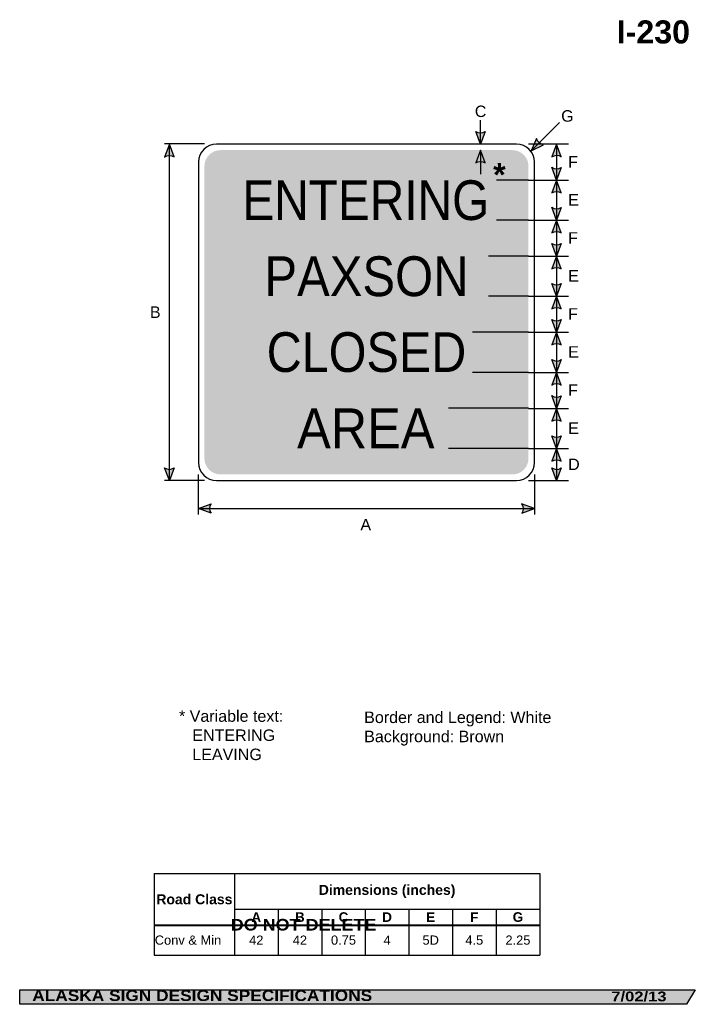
# Model space of a CAD drawing. Header units: feet. Extents: x 7 to 92, y 0 to 123.
import ezdxf
from ezdxf.enums import TextEntityAlignment as Align

# ---------------------------------------------------------------- set-up
doc = ezdxf.new("R2010")
doc.units = ezdxf.units.FT
doc.header["$MEASUREMENT"] = 0
doc.layers.add('Sign', color=7, linetype='Continuous')
doc.styles.add('ARIAL', font='arial.ttf')
doc.styles.add('ARIAL B', font='arialbd.ttf')
doc.styles.add('ARIAL BLACK B', font='ariblk.ttf')
doc.styles.add('ARIAL BLACK BI', font='ariblk.ttf')
doc.styles.add('FHWA SERIES D2000EX', font='txt')

# ---------------------------------------------------------------- blocks, each defined once
blk = doc.blocks.new('*T4')
at = {"color": 0, "linetype": 'ByBlock', "lineweight": -2, "transparency": 16777216}
for p, q in [((0, 0), (48.17052911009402, 0)), ((0, 0), (0, -10.19592542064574)), ((10.020529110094, 0), (10.020529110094, -6.401856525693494)), ((48.17052911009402, 0), (48.17052911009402, -10.19592542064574)), ((10.020529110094, -4.437689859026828), (48.17052911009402, -4.437689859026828)), ((15.470529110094, -4.437689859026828), (15.470529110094, -6.401856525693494)), ((20.92052911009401, -4.437689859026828), (20.92052911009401, -6.401856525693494)), ((26.37052911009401, -4.437689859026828), (26.37052911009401, -6.401856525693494)), ((31.82052911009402, -4.437689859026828), (31.82052911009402, -6.401856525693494)), ((37.27052911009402, -4.437689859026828), (37.27052911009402, -6.401856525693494)), ((42.72052911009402, -4.437689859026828), (42.72052911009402, -6.401856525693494)), ((0, -6.401856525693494), (48.17052911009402, -6.401856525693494)), ((0, -6.446856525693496), (48.17052911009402, -6.446856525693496)), ((10.020529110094, -6.446856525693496), (10.020529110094, -10.19592542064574)), ((15.470529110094, -6.446856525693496), (15.470529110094, -10.19592542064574)), ((20.92052911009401, -6.446856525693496), (20.92052911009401, -10.19592542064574)), ((26.37052911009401, -6.446856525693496), (26.37052911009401, -10.19592542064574)), ((31.82052911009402, -6.446856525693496), (31.82052911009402, -10.19592542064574)), ((37.27052911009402, -6.446856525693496), (37.27052911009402, -10.19592542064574)), ((42.72052911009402, -6.446856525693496), (42.72052911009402, -10.19592542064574)), ((0, -10.19592542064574), (48.17052911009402, -10.19592542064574))]:
    blk.add_line(p, q, dxfattribs=at)
at = {"color": 18, "transparency": 16777216}
for s, insert, char_height, width, attachment_point, style in [('Road Class', (5.010264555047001, -3.212178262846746), 1.25, 9.900529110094, 5, 'ARIAL B'), ('Dimensions (inches)', (29.09552911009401, -2.218844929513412), 1.25, 38.03000000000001, 5, 'ARIAL B'), ('A', (12.745529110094, -5.431023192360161), 1.199999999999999, 5.33, 5, 'ARIAL B'), ('B', (18.19552911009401, -5.431023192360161), 1.199999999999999, 5.33, 5, 'ARIAL B'), ('C', (23.64552911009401, -5.431023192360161), 1.199999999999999, 5.33, 5, 'ARIAL B'), ('D', (29.09552911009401, -5.431023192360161), 1.199999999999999, 5.33, 5, 'ARIAL B'), ('E', (34.54552911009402, -5.431023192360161), 1.199999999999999, 5.33, 5, 'ARIAL B'), ('F', (39.99552911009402, -5.431023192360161), 1.199999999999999, 5.33, 5, 'ARIAL B'), ('G', (45.44552911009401, -5.431023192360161), 1.199999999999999, 5.33, 5, 'ARIAL B'), ('Conv & Min', (0.0600000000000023, -8.310140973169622), 1.149999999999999, 9.900529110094, 4, 'ARIAL'), ('42', (12.745529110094, -8.310140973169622), 1.149999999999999, 5.33, 5, 'ARIAL'), ('42', (18.19552911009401, -8.310140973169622), 1.149999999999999, 5.33, 5, 'ARIAL'), ('0.75', (23.64552911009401, -8.310140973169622), 1.149999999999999, 5.33, 5, 'ARIAL'), ('4', (29.09552911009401, -8.310140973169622), 1.149999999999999, 5.33, 5, 'ARIAL'), ('5D', (34.54552911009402, -8.310140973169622), 1.149999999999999, 5.33, 5, 'ARIAL'), ('4.5', (39.99552911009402, -8.310140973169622), 1.149999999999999, 5.33, 5, 'ARIAL'), ('2.25', (45.44552911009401, -8.310140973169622), 1.149999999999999, 5.33, 5, 'ARIAL')]:
    blk.add_mtext(s, dxfattribs=dict(at, insert=insert, char_height=char_height, width=width, attachment_point=attachment_point, style=style))

msp = doc.modelspace()

# ---------------------------------------------------------------- hatches: boundary and pattern name
h = msp.add_hatch(color=256)
h.dxf.hatch_style = 1
edge = h.paths.add_edge_path()
edge.add_line((65.58143555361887, 109.3464253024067), (64.9857195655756, 107.7657000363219))
edge.add_line((64.9857195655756, 107.7657000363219), (64.39411814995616, 109.3598033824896))
edge.add_arc((64.99762254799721, 110.2269292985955), 1.05646813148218, 235.162761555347, 303.5461345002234)
h = msp.add_hatch(color=256)
h.dxf.hatch_style = 1
edge = h.paths.add_edge_path()
edge.add_line((72.00021995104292, 108.4886089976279), (71.34621610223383, 106.9310953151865))
edge.add_line((71.34621610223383, 106.9310953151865), (72.87170388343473, 107.6821244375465))
edge.add_arc((73.0295001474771, 108.7267417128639), 1.056468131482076, 193.026667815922, 261.4100407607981, ccw=False)
h = msp.add_hatch(color=256)
h.dxf.hatch_style = 1
edge = h.paths.add_edge_path()
edge.add_line((26.70721358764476, 106.1652687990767), (26.11149759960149, 107.7459940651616))
edge.add_line((26.11149759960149, 107.7459940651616), (25.51989618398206, 106.1518907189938))
edge.add_arc((26.12340058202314, 105.2847648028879), 1.056468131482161, 56.4538654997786, 124.83723844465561, ccw=False)
at = {"true_color": 0xffffff}
h = msp.add_hatch(color=7, dxfattribs=at)
h.dxf.hatch_style = 1
edge = h.paths.add_edge_path()
edge.add_line((65.58140954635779, 105.429766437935), (64.98569355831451, 107.0104917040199))
edge.add_line((64.98569355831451, 107.0104917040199), (64.39409214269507, 105.4163883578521))
edge.add_arc((64.99759654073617, 104.5492624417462), 1.056468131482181, 56.453865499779, 124.83723844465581, ccw=False)
h = msp.add_hatch(color=256)
h.dxf.hatch_style = 1
edge = h.paths.add_edge_path()
edge.add_line((75.08255707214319, 106.1939145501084), (74.48684108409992, 107.7746398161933))
edge.add_line((74.48684108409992, 107.7746398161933), (73.89523966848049, 106.1805364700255))
edge.add_arc((74.49874406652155, 105.3134105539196), 1.056468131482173, 56.453865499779, 124.83723844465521, ccw=False)
h = msp.add_hatch(color=256)
h.dxf.hatch_style = 1
edge = h.paths.add_edge_path()
edge.add_line((75.0825570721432, 104.860778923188), (74.48684108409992, 103.2800536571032))
edge.add_line((74.48684108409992, 103.2800536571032), (73.89523966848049, 104.8741570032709))
edge.add_arc((74.49874406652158, 105.7412829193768), 1.056468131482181, 235.1627615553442, 303.546134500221)
h = msp.add_hatch(color=256)
h.dxf.hatch_style = 1
edge = h.paths.add_edge_path()
edge.add_line((75.08255707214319, 101.6939145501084), (74.48684108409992, 103.2746398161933))
edge.add_line((74.48684108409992, 103.2746398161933), (73.89523966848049, 101.6805364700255))
edge.add_arc((74.49874406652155, 100.8134105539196), 1.056468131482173, 56.453865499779, 124.83723844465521, ccw=False)
h = msp.add_hatch(color=256)
h.dxf.hatch_style = 1
edge = h.paths.add_edge_path()
edge.add_line((75.0825570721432, 99.86077893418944), (74.48684108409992, 98.28005366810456))
edge.add_line((74.48684108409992, 98.28005366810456), (73.89523966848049, 99.87415701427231))
edge.add_arc((74.49874406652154, 100.7412829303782), 1.05646813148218, 235.162761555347, 303.5461345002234)
h = msp.add_hatch(color=256)
h.dxf.hatch_style = 1
edge = h.paths.add_edge_path()
edge.add_line((75.08255707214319, 96.69932840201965), (74.48684108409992, 98.28005366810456))
edge.add_line((74.48684108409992, 98.28005366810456), (73.89523966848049, 96.68595032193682))
edge.add_arc((74.49874406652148, 95.81882440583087), 1.056468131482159, 56.45386549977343, 124.83723844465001, ccw=False)
h = msp.add_hatch(color=256)
h.dxf.hatch_style = 1
edge = h.paths.add_edge_path()
edge.add_line((75.0825570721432, 95.36077894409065), (74.48684108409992, 93.78005367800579))
edge.add_line((74.48684108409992, 93.78005367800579), (73.89523966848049, 95.37415702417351))
edge.add_arc((74.49874406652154, 96.24128294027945), 1.05646813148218, 235.162761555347, 303.5461345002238)
h = msp.add_hatch(color=256)
h.dxf.hatch_style = 1
edge = h.paths.add_edge_path()
edge.add_line((75.08255707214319, 92.18870623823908), (74.48684108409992, 93.769431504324))
edge.add_line((74.48684108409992, 93.769431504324), (73.89523966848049, 92.17532815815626))
edge.add_arc((74.4987440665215, 91.30820224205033), 1.056468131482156, 56.45386549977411, 124.83723844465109, ccw=False)
h = msp.add_hatch(color=256)
h.dxf.hatch_style = 1
edge = h.paths.add_edge_path()
edge.add_line((75.0825570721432, 90.36057344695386), (74.48684108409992, 88.779848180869))
edge.add_line((74.48684108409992, 88.779848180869), (73.89523966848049, 90.37395152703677))
edge.add_arc((74.49874406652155, 91.24107744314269), 1.056468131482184, 235.1627615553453, 303.5461345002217)
h = msp.add_hatch(color=256)
h.dxf.hatch_style = 1
edge = h.paths.add_edge_path()
edge.add_line((75.08255707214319, 87.20453675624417), (74.48684108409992, 88.78526202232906))
edge.add_line((74.48684108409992, 88.78526202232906), (73.89523966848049, 87.1911586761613))
edge.add_arc((74.49874406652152, 86.32403276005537), 1.05646813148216, 56.453865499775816, 124.8372384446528, ccw=False)
h = msp.add_hatch(color=256)
h.dxf.hatch_style = 1
edge = h.paths.add_edge_path()
edge.add_line((75.0825570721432, 85.86077896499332), (74.48684108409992, 84.28005369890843))
edge.add_line((74.48684108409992, 84.28005369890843), (73.89523966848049, 85.87415704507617))
edge.add_arc((74.49874406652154, 86.74128296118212), 1.05646813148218, 235.162761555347, 303.5461345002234)
h = msp.add_hatch(color=256)
h.dxf.hatch_style = 1
edge = h.paths.add_edge_path()
edge.add_line((75.08255707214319, 82.69932843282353), (74.48684108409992, 84.28005369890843))
edge.add_line((74.48684108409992, 84.28005369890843), (73.89523966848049, 82.68595035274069))
edge.add_arc((74.49874406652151, 81.81882443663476), 1.056468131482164, 56.45386549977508, 124.83723844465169, ccw=False)
h = msp.add_hatch(color=256)
h.dxf.hatch_style = 1
edge = h.paths.add_edge_path()
edge.add_line((75.0825570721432, 80.85015680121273), (74.48684108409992, 79.26943153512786))
edge.add_line((74.48684108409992, 79.26943153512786), (73.89523966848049, 80.86353488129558))
edge.add_arc((74.49874406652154, 81.73066079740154), 1.056468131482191, 235.1627615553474, 303.5461345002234)
h = msp.add_hatch(color=256)
h.dxf.hatch_style = 1
edge = h.paths.add_edge_path()
edge.add_line((75.08255707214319, 77.68349794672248), (74.48684108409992, 79.26422321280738))
edge.add_line((74.48684108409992, 79.26422321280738), (73.89523966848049, 77.67011986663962))
edge.add_arc((74.49874406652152, 76.8029939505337), 1.05646813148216, 56.453865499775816, 124.8372384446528, ccw=False)
h = msp.add_hatch(color=256)
h.dxf.hatch_style = 1
edge = h.paths.add_edge_path()
edge.add_line((75.0825570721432, 76.35036231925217), (74.48684108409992, 74.7696370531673))
edge.add_line((74.48684108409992, 74.7696370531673), (73.89523966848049, 76.36374039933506))
edge.add_arc((74.49874406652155, 77.23086631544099), 1.056468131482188, 235.1627615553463, 303.5461345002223)
h = msp.add_hatch(color=256)
h.dxf.hatch_style = 1
edge = h.paths.add_edge_path()
edge.add_line((75.08255707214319, 73.17308128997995), (74.48684108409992, 74.75380655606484))
edge.add_line((74.48684108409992, 74.75380655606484), (73.89523966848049, 73.15970320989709))
edge.add_arc((74.49874406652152, 72.29257729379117), 1.05646813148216, 56.453865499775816, 124.8372384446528, ccw=False)
h = msp.add_hatch(color=256)
h.dxf.hatch_style = 1
edge = h.paths.add_edge_path()
edge.add_line((75.0825570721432, 71.3345318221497), (74.48684108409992, 69.75380655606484))
edge.add_line((74.48684108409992, 69.75380655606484), (73.89523966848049, 71.34790990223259))
edge.add_arc((74.49874406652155, 72.2150358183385), 1.056468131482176, 235.1627615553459, 303.5461345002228)
h = msp.add_hatch(color=256)
h.dxf.hatch_style = 1
edge = h.paths.add_edge_path()
edge.add_line((75.08255707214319, 68.17308128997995), (74.48684108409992, 69.75380655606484))
edge.add_line((74.48684108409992, 69.75380655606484), (73.89523966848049, 68.1597032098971))
edge.add_arc((74.49874406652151, 67.29257729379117), 1.056468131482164, 56.45386549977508, 124.83723844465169, ccw=False)
h = msp.add_hatch(color=256)
h.dxf.hatch_style = 1
edge = h.paths.add_edge_path()
edge.add_line((26.70721358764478, 67.32671933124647), (26.11149759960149, 65.7459940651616))
edge.add_line((26.11149759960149, 65.7459940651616), (25.51989618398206, 67.34009741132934))
edge.add_arc((26.12340058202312, 68.20722332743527), 1.056468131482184, 235.1627615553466, 303.5461345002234)
h = msp.add_hatch(color=256)
h.dxf.hatch_style = 1
edge = h.paths.add_edge_path()
edge.add_line((75.0825570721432, 67.32432067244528), (74.48684108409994, 65.74359540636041))
edge.add_line((74.48684108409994, 65.74359540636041), (73.8952396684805, 67.33769875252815))
edge.add_arc((74.49874406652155, 68.20482466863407), 1.056468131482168, 235.1627615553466, 303.5461345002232)
h = msp.add_hatch(color=256)
h.dxf.hatch_style = 1
edge = h.paths.add_edge_path()
edge.add_line((31.31176250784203, 61.65651262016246), (29.73163280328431, 62.25380653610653))
edge.add_line((29.73163280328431, 62.25380653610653), (31.32632602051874, 62.8438160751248))
edge.add_arc((32.19284895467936, 62.23944622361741), 1.056468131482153, 145.1055563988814, 213.4889293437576)
h = msp.add_hatch(color=256)
h.dxf.hatch_style = 1
edge = h.paths.add_edge_path()
edge.add_line((70.1515030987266, 61.65651262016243), (71.73163280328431, 62.25380653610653))
edge.add_line((71.73163280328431, 62.25380653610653), (70.13693958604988, 62.84381607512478))
edge.add_arc((69.27041665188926, 62.23944622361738), 1.056468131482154, -33.48892934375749, 34.89444360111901, ccw=False)
at = {"layer": 'Sign', "true_color": 0x8e4700}
h = msp.add_hatch(color=34, dxfattribs=at)
edge = h.paths.add_edge_path(flags=0)
edge.add_spline(control_points=[(32.49204946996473, 107.0144287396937), (32.49204946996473, 107.0144287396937), (68.99204946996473, 107.0144287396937), (68.99204946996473, 107.0144287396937), (70.09587951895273, 107.0144287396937), (70.99204946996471, 106.1182587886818), (70.99204946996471, 105.0144287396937), (70.99204946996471, 105.0144287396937), (70.99204946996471, 68.51442873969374), (70.99204946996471, 68.51442873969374), (70.99204946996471, 67.41059869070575), (70.09587951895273, 66.51442873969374), (68.99204946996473, 66.51442873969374), (68.99204946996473, 66.51442873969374), (32.49204946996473, 66.51442873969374), (32.49204946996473, 66.51442873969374), (31.38821942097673, 66.51442873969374), (30.49204946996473, 67.41059869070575), (30.49204946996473, 68.51442873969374), (30.49204946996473, 68.51442873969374), (30.49204946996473, 105.0144287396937), (30.49204946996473, 105.0144287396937), (30.49204946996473, 106.1182587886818), (31.38821942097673, 107.0144287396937), (32.49204946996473, 107.0144287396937)], knot_values=[0, 0, 0, 0, 1, 1, 1, 2, 2, 2, 3, 3, 3, 4, 4, 4, 5, 5, 5, 6, 6, 6, 7, 7, 7, 8, 8, 8, 8], degree=3, periodic=0)
at = {"layer": 'Sign', "true_color": 0x000000}
msp.add_hatch(color=18, dxfattribs=at).paths.add_polyline_path([(7.399373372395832, 2.133735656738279), (91.84195454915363, 2.133735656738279), (90.75006357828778, 0.3343149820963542), (7.402168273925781, 0.3343149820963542)], flags=0)

# ---------------------------------------------------------------- linework, layer by layer
for p, q in [((24.2228679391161, 16.65547108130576), (72.39339704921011, 16.65547108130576)), ((24.2228679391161, 10.23768391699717), (72.39339704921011, 10.23768391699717)), ((24.2228679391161, 10.17954519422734), (72.39339704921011, 10.17954519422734))]:
    msp.add_line(p, q)
for points in [[(65.58143555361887, 109.3464253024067), (64.9857195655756, 107.7657000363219), (64.39411814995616, 109.3598033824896, 0.307560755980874), (65.58143555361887, 109.3464253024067, 4.141293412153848)], [(72.00021995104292, 108.4886089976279), (71.34621610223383, 106.9310953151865), (72.87170388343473, 107.6821244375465, -0.307560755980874), (72.00021995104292, 108.4886089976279, -4.141293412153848)], [(26.70721358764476, 106.1652687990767), (26.11149759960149, 107.7459940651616), (25.51989618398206, 106.1518907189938, -0.307560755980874), (26.70721358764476, 106.1652687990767, -4.141293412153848)], [(75.08255707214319, 106.1939145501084), (74.48684108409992, 107.7746398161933), (73.89523966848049, 106.1805364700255, -0.307560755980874), (75.08255707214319, 106.1939145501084, -4.141293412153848)], [(75.0825570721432, 104.860778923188), (74.48684108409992, 103.2800536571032), (73.89523966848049, 104.8741570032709, 0.307560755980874), (75.0825570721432, 104.860778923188, 4.141293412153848)], [(75.08255707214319, 101.6939145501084), (74.48684108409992, 103.2746398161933), (73.89523966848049, 101.6805364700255, -0.307560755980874), (75.08255707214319, 101.6939145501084, -4.141293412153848)], [(75.0825570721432, 99.86077893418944), (74.48684108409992, 98.28005366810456), (73.89523966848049, 99.87415701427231, 0.307560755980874), (75.0825570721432, 99.86077893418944, 4.141293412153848)], [(75.08255707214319, 96.69932840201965), (74.48684108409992, 98.28005366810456), (73.89523966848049, 96.68595032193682, -0.307560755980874), (75.08255707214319, 96.69932840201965, -4.141293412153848)], [(75.0825570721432, 95.36077894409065), (74.48684108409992, 93.78005367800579), (73.89523966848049, 95.37415702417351, 0.307560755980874), (75.0825570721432, 95.36077894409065, 4.141293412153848)], [(75.08255707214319, 92.18870623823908), (74.48684108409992, 93.769431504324), (73.89523966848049, 92.17532815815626, -0.307560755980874), (75.08255707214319, 92.18870623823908, -4.141293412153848)], [(75.0825570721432, 90.36057344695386), (74.48684108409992, 88.779848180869), (73.89523966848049, 90.37395152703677, 0.307560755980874), (75.0825570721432, 90.36057344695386, 4.141293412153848)], [(75.08255707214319, 87.20453675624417), (74.48684108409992, 88.78526202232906), (73.89523966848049, 87.1911586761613, -0.307560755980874), (75.08255707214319, 87.20453675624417, -4.141293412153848)], [(75.0825570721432, 85.86077896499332), (74.48684108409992, 84.28005369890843), (73.89523966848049, 85.87415704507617, 0.307560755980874), (75.0825570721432, 85.86077896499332, 4.141293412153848)], [(75.08255707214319, 82.69932843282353), (74.48684108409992, 84.28005369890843), (73.89523966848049, 82.68595035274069, -0.307560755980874), (75.08255707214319, 82.69932843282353, -4.141293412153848)], [(75.0825570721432, 80.85015680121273), (74.48684108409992, 79.26943153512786), (73.89523966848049, 80.86353488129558, 0.307560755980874), (75.0825570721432, 80.85015680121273, 4.141293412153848)], [(75.08255707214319, 77.68349794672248), (74.48684108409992, 79.26422321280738), (73.89523966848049, 77.67011986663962, -0.307560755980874), (75.08255707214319, 77.68349794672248, -4.141293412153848)], [(75.0825570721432, 76.35036231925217), (74.48684108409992, 74.7696370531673), (73.89523966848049, 76.36374039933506, 0.307560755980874), (75.0825570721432, 76.35036231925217, 4.141293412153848)], [(75.08255707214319, 73.17308128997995), (74.48684108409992, 74.75380655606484), (73.89523966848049, 73.15970320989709, -0.307560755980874), (75.08255707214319, 73.17308128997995, -4.141293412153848)], [(75.0825570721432, 71.3345318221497), (74.48684108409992, 69.75380655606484), (73.89523966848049, 71.34790990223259, 0.307560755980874), (75.0825570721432, 71.3345318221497, 4.141293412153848)], [(75.08255707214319, 68.17308128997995), (74.48684108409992, 69.75380655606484), (73.89523966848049, 68.1597032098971, -0.307560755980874), (75.08255707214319, 68.17308128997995, -4.141293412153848)], [(26.70721358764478, 67.32671933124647), (26.11149759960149, 65.7459940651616), (25.51989618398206, 67.34009741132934, 0.307560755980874), (26.70721358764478, 67.32671933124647, 4.141293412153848)], [(75.0825570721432, 67.32432067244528), (74.48684108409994, 65.74359540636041), (73.8952396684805, 67.33769875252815, 0.307560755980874), (75.0825570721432, 67.32432067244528, 4.141293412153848)], [(31.31176250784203, 61.65651262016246), (29.73163280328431, 62.25380653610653), (31.32632602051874, 62.8438160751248, 0.307560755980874), (31.31176250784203, 61.65651262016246, 4.141293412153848)], [(70.1515030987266, 61.65651262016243), (71.73163280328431, 62.25380653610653), (70.13693958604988, 62.84381607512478, -0.307560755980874), (70.1515030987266, 61.65651262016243, -4.141293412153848)]]:
    msp.add_lwpolyline(points, format="xyb")
at = {"color": 7, "true_color": 0xffffff}
msp.add_lwpolyline([(65.58140954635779, 105.429766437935), (64.98569355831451, 107.0104917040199), (64.39409214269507, 105.4163883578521, -0.307560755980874), (65.58140954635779, 105.429766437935, -4.141293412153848)], format="xyb", dxfattribs=at)
at = {"layer": 'Sign', "color": 18, "lineweight": -3, "true_color": 0x000000}
for p, q in [((64.9857195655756, 107.7657000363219), (64.9857195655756, 110.7657000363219)), ((71.34621610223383, 106.9310953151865), (74.88175000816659, 110.4666292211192)), ((30.49170592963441, 107.7852620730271), (25.49170592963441, 107.7852620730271)), ((26.11149759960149, 65.7459940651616), (26.11149759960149, 107.7459940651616)), ((70.99204943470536, 107.7852620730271), (75.99204943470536, 107.7852620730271)), ((74.48684108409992, 107.7746398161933), (74.48684108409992, 103.2746398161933)), ((70.99204943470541, 103.2800536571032), (75.99204943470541, 103.2800536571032)), ((74.48684108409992, 103.2746398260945), (74.48684108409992, 98.27463982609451)), ((70.99204943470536, 98.28005366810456), (75.99204943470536, 98.28005366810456)), ((74.48684108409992, 98.269431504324), (74.48684108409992, 93.769431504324)), ((70.99204943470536, 93.78005367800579), (75.99204943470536, 93.78005367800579)), ((74.48684108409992, 93.779848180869), (74.48684108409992, 88.779848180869)), ((70.99204943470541, 88.78526202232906), (75.99204943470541, 88.78526202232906)), ((74.48684108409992, 88.77984819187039), (74.48684108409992, 84.27984819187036)), ((70.99204943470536, 84.28005369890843), (75.99204943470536, 84.28005369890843)), ((74.48684108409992, 84.26943153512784), (74.48684108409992, 79.26943153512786)), ((70.99204943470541, 79.26442870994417), (75.99204943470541, 79.26442870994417)), ((74.48684108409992, 79.26422321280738), (74.48684108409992, 74.76422321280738)), ((70.99204943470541, 74.7696370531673), (75.99204943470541, 74.7696370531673)), ((74.48684108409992, 74.75380655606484), (74.48684108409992, 69.75380655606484)), ((70.99204943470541, 69.74880373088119), (75.99204943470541, 69.74880373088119)), ((74.48684108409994, 69.7433898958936), (74.48684108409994, 65.7433898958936)), ((29.7212161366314, 66.51422320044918), (29.7212161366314, 61.51422320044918)), ((71.76288280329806, 66.51422320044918), (71.76288280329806, 61.51422320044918)), ((30.49170592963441, 65.74359540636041), (25.49170592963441, 65.74359540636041)), ((70.99204943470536, 65.74359540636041), (75.99204943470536, 65.74359540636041)), ((29.73163280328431, 62.25380653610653), (71.73163280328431, 62.25380653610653))]:
    msp.add_line(p, q, dxfattribs=at)
at = {"layer": 'Sign', "color": 7, "lineweight": -3, "true_color": 0xffffff}
for p, q in [((64.98569355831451, 107.0104917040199), (64.98569355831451, 104.0104917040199)), ((70.9921778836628, 103.2815333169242), (66.99217788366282, 103.2815333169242)), ((70.99217788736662, 98.27632499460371), (66.99217788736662, 98.27632499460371)), ((70.99217788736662, 93.77632500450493), (65.99217788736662, 93.77632500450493)), ((70.99217788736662, 88.78674168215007), (65.99217788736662, 88.78674168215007)), ((70.99217788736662, 84.28153335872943), (63.99217788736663, 84.28153335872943)), ((70.99217788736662, 79.26590836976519), (63.99217788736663, 79.26590836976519)), ((70.99217788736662, 74.7711167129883), (60.99217788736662, 74.7711167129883)), ((70.99217788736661, 69.74507505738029), (60.99217788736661, 69.74507505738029))]:
    msp.add_line(p, q, dxfattribs=at)
at = {"layer": 'Sign', "color": 250, "lineweight": -3, "true_color": 0x1f1a17}
msp.add_lwpolyline([(7.399373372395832, 2.133735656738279), (91.84195454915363, 2.133735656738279), (90.75006357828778, 0.3343149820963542), (7.402168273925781, 0.3343149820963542)], close=True, dxfattribs=at)
at = {"layer": 'Sign', "color": 18, "lineweight": -3, "true_color": 0x000000}
msp.add_open_spline([(31.99204946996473, 107.7644287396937), (31.99204946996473, 107.7644287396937), (69.49204946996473, 107.7644287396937), (69.49204946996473, 107.7644287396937), (70.73385827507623, 107.7644287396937), (71.74204946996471, 106.7562375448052), (71.74204946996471, 105.5144287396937), (71.74204946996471, 105.5144287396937), (71.74204946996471, 68.01442873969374), (71.74204946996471, 68.01442873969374), (71.74204946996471, 66.77261993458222), (70.73385827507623, 65.76442873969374), (69.49204946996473, 65.76442873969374), (69.49204946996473, 65.76442873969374), (31.99204946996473, 65.76442873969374), (31.99204946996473, 65.76442873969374), (30.75024066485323, 65.76442873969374), (29.74204946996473, 66.77261993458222), (29.74204946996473, 68.01442873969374), (29.74204946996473, 68.01442873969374), (29.74204946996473, 105.5144287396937), (29.74204946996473, 105.5144287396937), (29.74204946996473, 106.7562375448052), (30.75024066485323, 107.7644287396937), (31.99204946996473, 107.7644287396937)], degree=3, knots=[0, 0, 0, 0, 1, 1, 1, 2, 2, 2, 3, 3, 3, 4, 4, 4, 5, 5, 5, 6, 6, 6, 7, 7, 7, 8, 8, 8, 8], dxfattribs=at)

# ---------------------------------------------------------------- block references
msp.add_blockref('*T4', (24.2228679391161, 16.65547108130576))

# ---------------------------------------------------------------- texts
at = {"char_height": 1.4347, "attachment_point": 1, "style": 'ARIAL'}
for s, width, insert in [('* Variable text:\\P   ENTERING\\P   LEAVING', 15.21108292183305, (27.30959487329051, 37.05155933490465)), ('Border and Legend: White\\PBackground: Brown', 24.99723077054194, (50.45502331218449, 36.89930117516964))]:
    msp.add_mtext_dynamic_manual_height_columns(s, width=width, gutter_width=1, heights=[0], dxfattribs=dict(at, insert=insert))
at = {"layer": 'Sign', "color": 18, "true_color": 0x000000}
for s, height, style, p, p2 in [('I-230', 2.876726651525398, 'ARIAL B', (82.01738159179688, 120.3452796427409), (91.1773815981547, 120.3452796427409)), ('C', 1.427342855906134, 'ARIAL', (64.28384454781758, 111.1534083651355), (65.72384460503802, 111.1534083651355)), ('G', 1.435630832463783, 'ARIAL', (75.07551121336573, 110.5700750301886), (76.63551115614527, 110.5700750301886)), ('F', 1.429672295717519, 'ARIAL', (75.95051121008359, 104.8446398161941), (77.17051123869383, 104.8446398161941)), ('E', 1.438096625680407, 'ARIAL', (75.95051121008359, 100.0946398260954), (77.29051120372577, 100.0946398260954)), ('F', 1.429672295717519, 'ARIAL', (75.95051121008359, 95.33943150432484), (77.17051123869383, 95.33943150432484)), ('E', 1.438096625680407, 'ARIAL', (75.95051121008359, 90.59984818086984), (77.29051120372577, 90.59984818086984)), ('B', 1.438096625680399, 'ARIAL', (23.67967789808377, 86.06599406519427), (25.01967789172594, 86.06599406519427)), ('F', 1.429672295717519, 'ARIAL', (75.95051121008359, 85.8498481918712), (77.17051123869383, 85.8498481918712)), ('E', 1.438096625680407, 'ARIAL', (75.95051121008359, 81.08943153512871), (77.29051120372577, 81.08943153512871)), ('F', 1.429672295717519, 'ARIAL', (75.95051121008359, 76.33422321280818), (77.17051123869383, 76.33422321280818)), ('E', 1.438096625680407, 'ARIAL', (75.95051121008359, 71.57380655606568), (77.29051120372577, 71.57380655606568)), ('D', 1.427342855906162, 'ARIAL', (75.95051121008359, 67.06338989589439), (77.39051126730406, 67.06338989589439)), ('A', 1.434945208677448, 'ARIAL', (49.98253124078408, 59.52840838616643), (51.32253123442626, 59.52840838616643))]:
    msp.add_text(s, height=height, dxfattribs=dict(at, style=style)).set_placement(p, p2, align=Align.ALIGNED)
at = {"layer": 'Sign', "color": 7, "true_color": 0xffffff}
for s, height, style, p, p2 in [('*', 2.869460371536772, 'ARIAL B', (66.57280288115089, 102.5300750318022), (68.13280282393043, 102.5300750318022)), ('ENTERING', 4.952725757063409, 'FHWA SERIES D2000EX', (35.2297161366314, 98.29231967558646), (66.08771593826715, 98.29231967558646)), ('PAXSON', 4.973177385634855, 'FHWA SERIES D2000EX', (37.98879946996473, 88.78138166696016), (63.49529907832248, 88.78138166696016)), ('CLOSED', 4.956496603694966, 'FHWA SERIES D2000EX', (38.26679946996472, 79.31523583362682), (63.2172993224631, 79.31523583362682)), ('AREA', 4.976530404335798, 'FHWA SERIES D2000EX', (42.07546613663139, 69.78449700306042), (59.24196559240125, 69.78449700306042)), ('DO NOT DELETE', 1.449217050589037, 'ARIAL BLACK B', (33.7746778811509, 9.550075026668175), (51.99467751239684, 9.550075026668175)), ('ALASKA SIGN DESIGN SPECIFICATIONS', 1.370351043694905, 'ARIAL BLACK BI', (8.970644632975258, 0.7467625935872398), (51.45713551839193, 0.7467625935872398)), ('7/02/13', 1.22700082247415, 'ARIAL BLACK BI', (81.34070332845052, 0.7043380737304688), (88.2406997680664, 0.7043380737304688))]:
    msp.add_text(s, height=height, dxfattribs=dict(at, style=style)).set_placement(p, p2, align=Align.ALIGNED)

doc.saveas('drawing.dxf')
